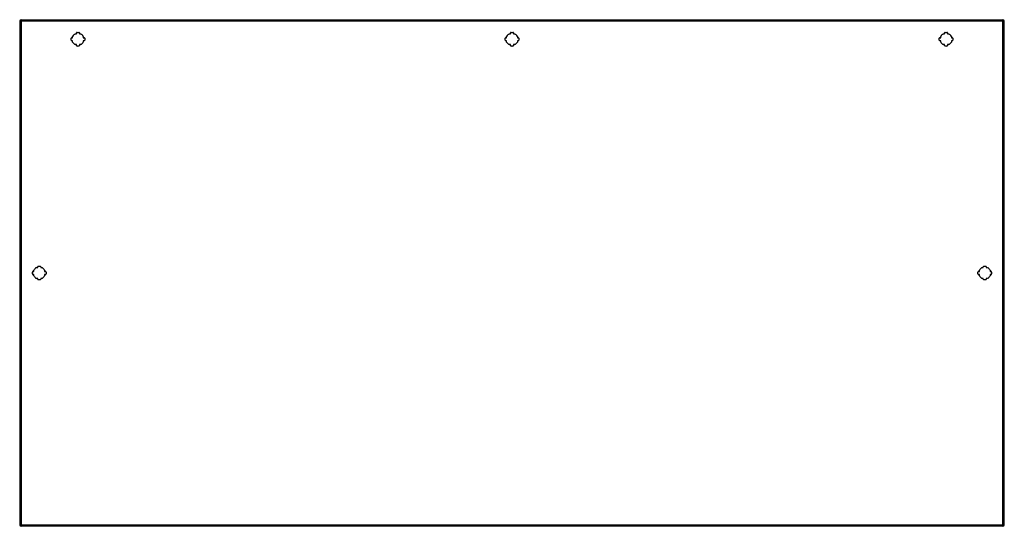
# Model space of a CAD drawing. Header units: inches. Extents: x 50.7 to 122.5, y 27.2 to 64.1.
import ezdxf

# ---------------------------------------------------------------- set-up
doc = ezdxf.new("R2010")
doc.units = ezdxf.units.IN
doc.header["$MEASUREMENT"] = 0
doc.layers.add('Visible Edges(ANSI)', color=7, linetype='Continuous', lineweight=25)
doc.layers.add('Visible Tangent Edges(ANSI)', color=7, linetype='Continuous', lineweight=25)

msp = doc.modelspace()

# ---------------------------------------------------------------- linework, layer by layer
at = {"layer": 'Visible Edges(ANSI)'}
for p, q in [((50.713, 64.029), (50.713, 27.309)), ((50.812, 64.128), (122.417, 64.128)), ((122.516, 27.309), (122.516, 64.029)), ((54.892, 63.199), (55.033, 63.199)), ((86.544, 63.199), (86.685, 63.199)), ((118.195, 63.199), (118.336, 63.199)), ((54.468, 62.634), (54.468, 62.775)), ((54.507, 62.814), (54.573, 62.814)), ((54.573, 62.594), (54.507, 62.594)), ((54.573, 62.814), (54.573, 62.915)), ((54.573, 62.494), (54.573, 62.594)), ((54.752, 63.094), (54.853, 63.094)), ((54.853, 63.094), (54.853, 63.16)), ((55.073, 63.16), (55.073, 63.094)), ((55.073, 63.094), (55.173, 63.094)), ((55.352, 62.915), (55.352, 62.814)), ((55.352, 62.814), (55.418, 62.814)), ((55.352, 62.594), (55.352, 62.494)), ((55.418, 62.594), (55.352, 62.594)), ((55.458, 62.775), (55.458, 62.634)), ((86.119, 62.634), (86.119, 62.775)), ((86.159, 62.814), (86.224, 62.814)), ((86.224, 62.594), (86.159, 62.594)), ((86.224, 62.814), (86.224, 62.915)), ((86.224, 62.494), (86.224, 62.594)), ((86.404, 63.094), (86.504, 63.094)), ((86.504, 63.094), (86.504, 63.16)), ((86.724, 63.16), (86.724, 63.094)), ((86.724, 63.094), (86.825, 63.094)), ((87.004, 62.915), (87.004, 62.814)), ((87.004, 62.814), (87.07, 62.814)), ((87.004, 62.594), (87.004, 62.494)), ((87.07, 62.594), (87.004, 62.594)), ((87.109, 62.775), (87.109, 62.634)), ((117.771, 62.634), (117.771, 62.775)), ((117.81, 62.814), (117.876, 62.814)), ((117.876, 62.594), (117.81, 62.594)), ((117.876, 62.814), (117.876, 62.915)), ((117.876, 62.494), (117.876, 62.594)), ((118.055, 63.094), (118.156, 63.094)), ((118.156, 63.094), (118.156, 63.16)), ((118.376, 63.16), (118.376, 63.094)), ((118.376, 63.094), (118.476, 63.094)), ((118.655, 62.915), (118.655, 62.814)), ((118.655, 62.814), (118.721, 62.814)), ((118.655, 62.594), (118.655, 62.494)), ((118.721, 62.594), (118.655, 62.594)), ((118.761, 62.775), (118.761, 62.634)), ((54.853, 62.315), (54.752, 62.315)), ((54.853, 62.249), (54.853, 62.315)), ((55.033, 62.209), (54.892, 62.209)), ((55.073, 62.315), (55.073, 62.249)), ((55.173, 62.315), (55.073, 62.315)), ((86.504, 62.315), (86.404, 62.315)), ((86.504, 62.249), (86.504, 62.315)), ((86.685, 62.209), (86.544, 62.209)), ((86.724, 62.315), (86.724, 62.249)), ((86.825, 62.315), (86.724, 62.315)), ((118.156, 62.315), (118.055, 62.315)), ((118.156, 62.249), (118.156, 62.315)), ((118.336, 62.209), (118.195, 62.209)), ((118.376, 62.315), (118.376, 62.249)), ((118.476, 62.315), (118.376, 62.315)), ((51.926, 46.059), (52.027, 46.059)), ((52.027, 46.059), (52.027, 46.125)), ((52.066, 46.164), (52.207, 46.164)), ((52.247, 46.125), (52.247, 46.059)), ((52.247, 46.059), (52.347, 46.059)), ((120.881, 46.059), (120.982, 46.059)), ((120.982, 46.059), (120.982, 46.125)), ((121.021, 46.164), (121.162, 46.164)), ((121.202, 46.125), (121.202, 46.059)), ((121.202, 46.059), (121.302, 46.059)), ((51.642, 45.599), (51.642, 45.74)), ((51.681, 45.779), (51.747, 45.779)), ((51.747, 45.559), (51.681, 45.559)), ((51.747, 45.779), (51.747, 45.88)), ((51.747, 45.459), (51.747, 45.559)), ((52.027, 45.28), (51.926, 45.28)), ((52.027, 45.214), (52.027, 45.28)), ((52.247, 45.28), (52.247, 45.214)), ((52.347, 45.28), (52.247, 45.28)), ((52.526, 45.88), (52.526, 45.779)), ((52.526, 45.779), (52.592, 45.779)), ((52.526, 45.559), (52.526, 45.459)), ((52.592, 45.559), (52.526, 45.559)), ((52.632, 45.74), (52.632, 45.599)), ((120.597, 45.599), (120.597, 45.74)), ((120.636, 45.779), (120.702, 45.779)), ((120.702, 45.559), (120.636, 45.559)), ((120.702, 45.779), (120.702, 45.88)), ((120.702, 45.459), (120.702, 45.559)), ((120.982, 45.28), (120.881, 45.28)), ((120.982, 45.214), (120.982, 45.28)), ((121.302, 45.28), (121.202, 45.28)), ((121.202, 45.28), (121.202, 45.214)), ((121.481, 45.88), (121.481, 45.779)), ((121.481, 45.779), (121.547, 45.779)), ((121.481, 45.559), (121.481, 45.459)), ((121.547, 45.559), (121.481, 45.559)), ((121.587, 45.74), (121.587, 45.599)), ((52.207, 45.174), (52.066, 45.174)), ((121.162, 45.174), (121.021, 45.174)), ((122.417, 27.21), (50.812, 27.21))]:
    msp.add_line(p, q, dxfattribs=at)
for centre, radius, start, end in [((50.812, 64.029), 0.099, 90, 180), ((122.417, 64.029), 0.099, 0, 90), ((54.892, 63.16), 0.0394, 90, 180), ((55.033, 63.16), 0.0394, 0, 90), ((86.544, 63.16), 0.0394, 90, 180), ((86.685, 63.16), 0.0394, 0, 90), ((118.195, 63.16), 0.0394, 90, 180), ((118.336, 63.16), 0.0394, 0, 90), ((54.507, 62.775), 0.0394, 90, 180), ((54.507, 62.634), 0.0394, 180, 270), ((54.963, 62.704), 0.443, 118.35764, 151.64236), ((54.963, 62.704), 0.443, 208.35764, 241.64236), ((54.963, 62.704), 0.443, 28.35764, 61.64236), ((54.963, 62.704), 0.443, 298.35764, 331.64236), ((55.418, 62.775), 0.0394, 0, 90), ((55.418, 62.634), 0.0394, 270, 0), ((86.159, 62.775), 0.0394, 90, 180), ((86.159, 62.634), 0.0394, 180, 270), ((86.614, 62.704), 0.443, 118.35764, 151.64236), ((86.614, 62.704), 0.443, 208.35764, 241.64236), ((86.614, 62.704), 0.443, 28.35764, 61.64236), ((86.614, 62.704), 0.443, 298.35764, 331.64236), ((87.07, 62.775), 0.0394, 0, 90), ((87.07, 62.634), 0.0394, 270, 0), ((117.81, 62.775), 0.0394, 90, 180), ((117.81, 62.634), 0.0394, 180, 270), ((118.266, 62.704), 0.443, 118.35764, 151.64236), ((118.266, 62.704), 0.443, 208.35764, 241.64236), ((118.266, 62.704), 0.443, 28.35764, 61.64236), ((118.266, 62.704), 0.443, 298.35764, 331.64236), ((118.721, 62.775), 0.0394, 0, 90), ((118.721, 62.634), 0.0394, 270, 0), ((54.892, 62.249), 0.0394, 180, 270), ((55.033, 62.249), 0.0394, 270, 0), ((86.544, 62.249), 0.0394, 180, 270), ((86.685, 62.249), 0.0394, 270, 0), ((118.195, 62.249), 0.0394, 180, 270), ((118.336, 62.249), 0.0394, 270, 0), ((52.137, 45.669), 0.443, 118.35764, 151.64236), ((52.066, 46.125), 0.0394, 90, 180), ((52.207, 46.125), 0.0394, 0, 90), ((52.137, 45.669), 0.443, 28.35764, 61.64236), ((121.092, 45.669), 0.443, 118.35764, 151.64236), ((121.021, 46.125), 0.0394, 90, 180), ((121.162, 46.125), 0.0394, 0, 90), ((121.092, 45.669), 0.443, 28.35764, 61.64236), ((51.681, 45.74), 0.0394, 90, 180), ((51.681, 45.599), 0.0394, 180, 270), ((52.137, 45.669), 0.443, 208.35764, 241.64236), ((52.137, 45.669), 0.443, 298.35764, 331.64236), ((52.592, 45.74), 0.0394, 0, 90), ((52.592, 45.599), 0.0394, 270, 0), ((120.636, 45.74), 0.0394, 90, 180), ((120.636, 45.599), 0.0394, 180, 270), ((121.092, 45.669), 0.443, 208.35764, 241.64236), ((121.092, 45.669), 0.443, 298.35764, 331.64236), ((121.547, 45.74), 0.0394, 0, 90), ((121.547, 45.599), 0.0394, 270, 0), ((52.066, 45.214), 0.0394, 180, 270), ((52.207, 45.214), 0.0394, 270, 0), ((121.021, 45.214), 0.0394, 180, 270), ((121.162, 45.214), 0.0394, 270, 0), ((50.812, 27.309), 0.099, 180, 270), ((122.417, 27.309), 0.099, 270, 0)]:
    msp.add_arc(centre, radius, start, end, dxfattribs=at)
at = {"layer": 'Visible Tangent Edges(ANSI)'}
for p, q in [((50.713, 64.029), (50.812, 64.029)), ((50.812, 64.029), (50.812, 64.128)), ((122.417, 64.029), (50.812, 64.029)), ((50.812, 64.029), (50.812, 27.309)), ((122.417, 64.128), (122.417, 64.029)), ((122.417, 64.029), (122.516, 64.029)), ((122.417, 27.309), (122.417, 64.029)), ((50.812, 27.309), (50.713, 27.309)), ((50.812, 27.21), (50.812, 27.309)), ((50.812, 27.309), (122.417, 27.309)), ((122.417, 27.309), (122.417, 27.21)), ((122.516, 27.309), (122.417, 27.309))]:
    msp.add_line(p, q, dxfattribs=at)

doc.saveas('drawing.dxf')
